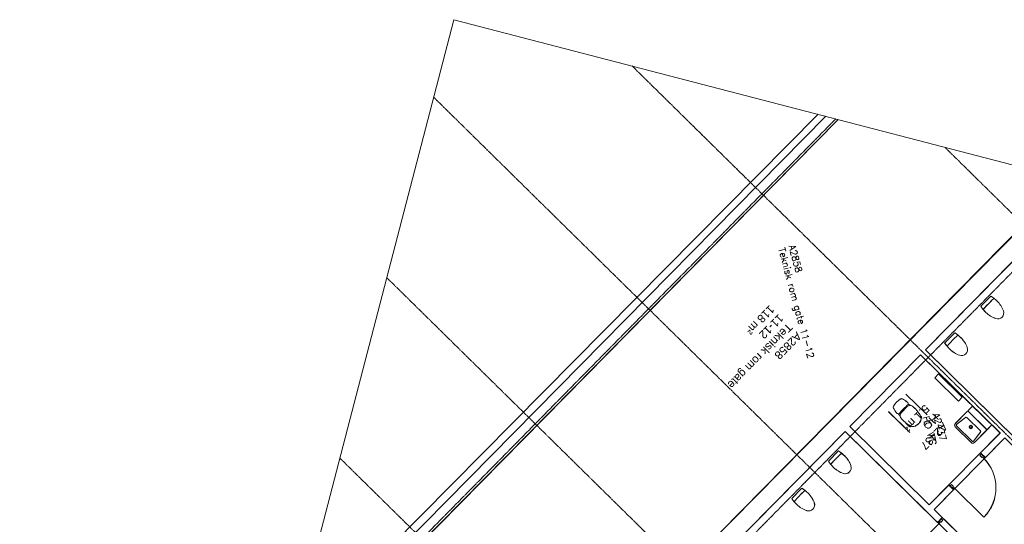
# Model space of a CAD drawing. Header units: millimetres. Extents: x 1589461 to 1701858, y 2333614 to 2610588.
# Tile 34 of 50: x 1589461 to 1611406, y 2364707 to 2375960. Entities that reach past the tile are written whole.
import ezdxf
from ezdxf.enums import TextEntityAlignment as Align

# ---------------------------------------------------------------- set-up
doc = ezdxf.new("R2010")
doc.units = ezdxf.units.MM
doc.linetypes.add('zv001-h02-a-200-1-0001$0$Grid Line', pattern=[22.225, 12.7, -3.175, 3.175, -3.175])
for name, color, linetype, lineweight in [('A852-TYNN', 7, 'Continuous', 5), ('zv001-h02-a-200-1-0001$0$23_Yttervegg', 7, 'Continuous', 0), ('zv001-h02-a-200-1-0001$0$24_Dør', 7, 'Continuous', 0), ('zv001-h02-a-200-1-0001$0$24_Innervegg', 7, 'Continuous', 0), ('zv001-h02-a-200-1-0001$0$271_Fast inventar', 7, 'Continuous', 0), ('zv001-h02-a-200-1-0001$0$822_Akselinjer', 7, 'Continuous', 0), ('zv001-h02-a-200-1-0001$0$83_Tekst', 7, 'Continuous', 0)]:
    doc.layers.add(name, color=color, linetype=linetype, lineweight=lineweight)
for name, color, linetype in [('isy-zv001-h02$0$A861 soner eks', 255, 'Continuous'), ('isy-zv001-h02$0$A861-utgåtte rom', 255, 'Continuous'), ('isy-zv001-h02$0$A862-B-T', 255, 'Continuous'), ('isy-zv001-h02$0$A862-N-RLin', 255, 'Continuous'), ('isy-zv001-h02$0$A862-N-T', 255, 'Continuous'), ('isy-zv001-h02$0$A862-NA', 255, 'Continuous'), ('isy-zv001-h02$0$A862-NR', 255, 'Continuous')]:
    doc.layers.add(name, color=color, linetype=linetype)
doc.styles.add('isy-zv001-h02$0$ROMANS', font='romans.shx')
doc.styles.add('isy-zv001-h02$0$Standard', font='txt')
doc.styles.add('zv001-h02-a-200-1-0001$0$Arial_2', font='arial.ttf', dxfattribs={"height": 500})

# ---------------------------------------------------------------- blocks, each defined once
blk = doc.blocks.new('isy-zv001-h02$0$Arkiv_0.975_234', base_point=(302896, 40813))
at = {"linetype": 'Continuous', "style": 'isy-zv001-h02$0$Standard', "flags": 1}
for tag in ['floor_f', 'ROOM_WALLS_SURF', 'ROOM_DOORS_SURF', 'ROOM_WINDS_SURF', 'ROOM_BASELEV', 'ROOM_HEIGHT', 'ROOM_NET_AREA', 'ROOM_REDUCED_AREA', 'ROOM_CALC_AREA', 'ROOM_VOLUME']:
    blk.add_attdef(tag, text='', height=2000, dxfattribs=at).set_placement((302896, 39780), align=Align.BOTTOM_LEFT)
at = {"layer": 'isy-zv001-h02$0$A862-B-T', "linetype": 'Continuous', "style": 'isy-zv001-h02$0$Standard'}
blk.add_attdef('Bruttoareal', text='', height=2000, dxfattribs=at).set_placement((302896, 39780), align=Align.BOTTOM_LEFT)
at = {"layer": 'isy-zv001-h02$0$A862-N-T', "color": 2, "style": 'isy-zv001-h02$0$Standard'}
blk.add_attdef('Nettoareal', text='', height=125, dxfattribs=at).set_placement((302614, 40515), align=Align.BOTTOM_LEFT)
at = {"layer": 'isy-zv001-h02$0$A862-NA', "color": 1, "style": 'isy-zv001-h02$0$Standard'}
blk.add_attdef('ROOM_NAME', text='', height=125, dxfattribs=at).set_placement((302614, 40702), align=Align.BOTTOM_LEFT)
at = {"layer": 'isy-zv001-h02$0$A862-NR', "style": 'isy-zv001-h02$0$Standard'}
blk.add_attdef('ROOM_NUMBER', text='', height=125, dxfattribs=at).set_placement((302614, 40890), align=Align.BOTTOM_LEFT)

msp = doc.modelspace()

# ---------------------------------------------------------------- linework, layer by layer
at = {"layer": 'A852-TYNN'}
msp.add_lwpolyline([(1609141, 2333614), (1618820, 2370843), (1599140, 2375960), (1589461, 2338731)], close=True, dxfattribs=at)
at = {"layer": 'isy-zv001-h02$0$A861-utgåtte rom'}
for p, q in [((1611419, 2366638), (1609841, 2365037)), ((1609841, 2365037), (1611124, 2363773))]:
    msp.add_line(p, q, dxfattribs=at)
at = {"layer": 'isy-zv001-h02$0$A862-N-RLin'}
msp.add_lwpolyline([(1612832, 2372400), (1599238, 2358601), (1595970, 2361820), (1607704, 2373733)], dxfattribs=at)
for points in [[(1612067, 2371053), (1615119, 2368046), (1612700, 2365590), (1609647, 2368597), (1612067, 2371053)], [(1611124, 2363773), (1606386, 2358963), (1604925, 2360402), (1603750, 2359210), (1606494, 2356508), (1612651, 2362759), (1614735, 2360706), (1615998, 2361988), (1613487, 2364462), (1613556, 2364533), (1613485, 2364603), (1611419, 2366638), (1609841, 2365037)]]:
    msp.add_lwpolyline(points, close=True, dxfattribs=at)
at = {"layer": 'isy-zv001-h02$0$A862-N-RLin', "flags": 128}
for points in [[(1611310, 2366745), (1609540, 2368488), (1607963, 2366887), (1609733, 2365143)], [(1607632, 2360445), (1610909, 2363772), (1609680, 2364982), (1607856, 2366779), (1604579, 2363452), (1606244, 2361812)]]:
    msp.add_lwpolyline(points, close=True, dxfattribs=at)
at = {"layer": 'zv001-h02-a-200-1-0001$0$23_Yttervegg'}
for p, q in [((1607257, 2373850), (1595548, 2362012)), ((1607256, 2373850), (1595548, 2362013)), ((1607426, 2373806), (1595791, 2361994)), ((1607425, 2373806), (1595791, 2361995)), ((1595969, 2361820), (1607704, 2373733)), ((1595970, 2361818), (1607705, 2373733)), ((1612834, 2372400), (1599238, 2358599)), ((1612832, 2372400), (1599238, 2358600)), ((1609647, 2368596), (1612066, 2371053)), ((1609647, 2368595), (1612067, 2371051)), ((1607962, 2366887), (1609540, 2368488)), ((1607963, 2366885), (1609540, 2368487)), ((1604578, 2363452), (1607856, 2366778)), ((1604579, 2363450), (1607856, 2366777))]:
    msp.add_line(p, q, dxfattribs=at)
at = {"layer": 'zv001-h02-a-200-1-0001$0$24_Dør'}
for p, q in [((1610892, 2366274), (1610862, 2366244)), ((1610905, 2366202), (1610862, 2366244)), ((1610892, 2366272), (1610863, 2366243)), ((1610905, 2366200), (1610863, 2366243)), ((1610963, 2366204), (1610892, 2366274)), ((1610963, 2366202), (1610892, 2366272)), ((1610905, 2366202), (1610913, 2366210)), ((1610905, 2366200), (1610914, 2366209)), ((1610942, 2366182), (1610913, 2366210)), ((1610942, 2366181), (1610914, 2366209)), ((1610942, 2366182), (1610963, 2366204)), ((1610942, 2366181), (1610963, 2366202)), ((1610197, 2365568), (1610226, 2365598)), ((1610197, 2365567), (1610227, 2365597)), ((1610268, 2365498), (1610197, 2365568)), ((1610269, 2365497), (1610197, 2365567)), ((1610269, 2365556), (1610226, 2365598)), ((1610269, 2365555), (1610227, 2365597)), ((1610269, 2365556), (1610261, 2365548)), ((1610269, 2365555), (1610261, 2365546)), ((1610289, 2365520), (1610261, 2365548)), ((1610290, 2365518), (1610261, 2365546)), ((1610289, 2365520), (1610268, 2365498)), ((1610290, 2365518), (1610269, 2365497)), ((1610289, 2365520), (1610952, 2364867)), ((1610290, 2365518), (1610952, 2364866)), ((1609936, 2364757), (1610007, 2364828)), ((1609958, 2364736), (1609936, 2364757)), ((1609937, 2364756), (1610007, 2364827)), ((1609958, 2364734), (1609937, 2364756)), ((1609958, 2364736), (1609986, 2364764)), ((1609958, 2364734), (1609986, 2364763)), ((1609994, 2364756), (1609986, 2364764)), ((1609995, 2364755), (1609986, 2364763)), ((1609994, 2364756), (1610037, 2364799)), ((1609995, 2364755), (1610037, 2364797)), ((1610007, 2364828), (1610037, 2364799)), ((1610007, 2364827), (1610037, 2364797)), ((1609958, 2364736), (1609375, 2364144)), ((1609958, 2364734), (1609376, 2364143))]:
    msp.add_line(p, q, dxfattribs=at)
for centre in [(1610289, 2365520), (1610290, 2365518)]:
    msp.add_arc(centre, 930, 315.4333, 45.4333, dxfattribs=at)
at = {"layer": 'zv001-h02-a-200-1-0001$0$24_Innervegg'}
for p, q in [((1609540, 2368488), (1611310, 2366744)), ((1609540, 2368487), (1611311, 2366743)), ((1611706, 2366568), (1609647, 2368596)), ((1611707, 2366566), (1609647, 2368595)), ((1607856, 2366778), (1609915, 2364750)), ((1607856, 2366777), (1609916, 2364748)), ((1609733, 2365143), (1607962, 2366887)), ((1609733, 2365141), (1607963, 2366885)), ((1611310, 2366744), (1610876, 2366303)), ((1611311, 2366743), (1610876, 2366302)), ((1610984, 2366197), (1611419, 2366638)), ((1610984, 2366195), (1611419, 2366636)), ((1610876, 2366303), (1610984, 2366197)), ((1610876, 2366302), (1610984, 2366195)), ((1610167, 2365584), (1609733, 2365143)), ((1610167, 2365582), (1609733, 2365141)), ((1609841, 2365036), (1610275, 2365477)), ((1609841, 2365035), (1610276, 2365476)), ((1610275, 2365477), (1610167, 2365584)), ((1610276, 2365476), (1610167, 2365582)), ((1610022, 2364858), (1609841, 2365036)), ((1610022, 2364857), (1609841, 2365035)), ((1609915, 2364750), (1610022, 2364858)), ((1609916, 2364748), (1610022, 2364857))]:
    msp.add_line(p, q, dxfattribs=at)
at = {"layer": 'zv001-h02-a-200-1-0001$0$271_Fast inventar'}
for p, q in [((1611106, 2369798), (1610882, 2369570)), ((1611107, 2369797), (1610882, 2369568)), ((1610301, 2368979), (1610076, 2368750)), ((1610301, 2368977), (1610076, 2368749)), ((1609683, 2367149), (1609212, 2367612)), ((1609683, 2367148), (1609213, 2367610)), ((1609266, 2367396), (1609253, 2367421)), ((1609266, 2367394), (1609253, 2367420)), ((1609268, 2367388), (1609312, 2367358)), ((1609268, 2367387), (1609312, 2367357)), ((1609297, 2366757), (1608827, 2367220)), ((1609297, 2366755), (1608827, 2367218)), ((1609018, 2367182), (1609044, 2367170)), ((1609018, 2367181), (1609044, 2367168)), ((1609051, 2367167), (1609082, 2367124)), ((1609051, 2367166), (1609082, 2367123)), ((1609240, 2367332), (1609106, 2367196)), ((1609241, 2367331), (1609107, 2367195)), ((1610577, 2367224), (1610311, 2366953)), ((1610578, 2367222), (1610311, 2366951)), ((1611005, 2366831), (1610606, 2367224)), ((1611005, 2366830), (1610606, 2367223)), ((1610543, 2367092), (1610342, 2366933)), ((1610544, 2367091), (1610342, 2366932)), ((1610873, 2366793), (1610570, 2367091)), ((1610873, 2366792), (1610570, 2367090)), ((1610312, 2366882), (1610668, 2366531)), ((1610312, 2366881), (1610668, 2366530)), ((1610340, 2366903), (1610688, 2366560)), ((1610341, 2366902), (1610689, 2366559)), ((1610718, 2366562), (1610874, 2366767)), ((1610719, 2366561), (1610875, 2366765)), ((1610739, 2366532), (1611005, 2366803)), ((1610739, 2366531), (1611006, 2366802)), ((1607709, 2366344), (1607484, 2366115)), ((1607709, 2366342), (1607485, 2366114)), ((1606893, 2365514), (1606668, 2365285)), ((1606893, 2365512), (1606668, 2365284))]:
    msp.add_line(p, q, dxfattribs=at)
at = {"layer": 'zv001-h02-a-200-1-0001$0$271_Fast inventar', "flags": 128}
for points in [[(1610469, 2367541), (1609941, 2368060), (1609857, 2367974), (1610385, 2367455)], [(1610469, 2367540), (1609941, 2368059), (1609857, 2367973), (1610385, 2367454)], [(1610697, 2367345), (1610591, 2367238), (1611019, 2366817), (1611124, 2366924)], [(1610697, 2367344), (1610592, 2367237), (1611020, 2366816), (1611125, 2366923)]]:
    msp.add_lwpolyline(points, close=True, dxfattribs=at)
at = {"layer": 'zv001-h02-a-200-1-0001$0$271_Fast inventar'}
for centre, radius in [((1610658, 2366878), 37.5), ((1610658, 2366877), 37.5), ((1610658, 2366878), 22.5), ((1610658, 2366877), 22.5)]:
    msp.add_circle(centre, radius, dxfattribs=at)
for centre, radius, start, end in [((1610589, 2369017), 937, 45.4775, 56.4899), ((1610589, 2369016), 937, 45.4775, 56.4899), ((1613172, 2367541), 2974, 132.3922, 138.5628), ((1613173, 2367540), 2974, 132.3922, 138.5628), ((1611178, 2369726), 15, 50.3029, 132.3922), ((1611178, 2369725), 15, 50.3029, 132.3922), ((1610841, 2369273), 578, 19.8004, 45.4775), ((1610841, 2369272), 578, 19.8004, 45.4775), ((1611654, 2370100), 937, 214.465, 225.4775), ((1611654, 2370098), 937, 214.465, 225.4775), ((1610955, 2369499), 15, 138.5628, 220.6521), ((1610955, 2369498), 15, 138.5628, 220.6521), ((1611402, 2369844), 578, 225.4775, 251.1546), ((1611402, 2369842), 578, 225.4775, 251.1546), ((1611259, 2369423), 134, 251.1546, 19.8004), ((1611259, 2369422), 134, 251.1546, 19.8004), ((1612367, 2366722), 2974, 132.3922, 138.5628), ((1609783, 2368198), 937, 45.4775, 56.4899), ((1609784, 2368196), 937, 45.4775, 56.4899), ((1610372, 2368907), 15, 50.3029, 132.3922), ((1610373, 2368906), 15, 50.3029, 132.3922), ((1610848, 2369280), 937, 214.465, 225.4775), ((1610849, 2369279), 937, 214.465, 225.4775), ((1612367, 2366721), 2974, 132.3922, 138.5628), ((1610035, 2368454), 578, 19.8004, 45.4775), ((1610036, 2368452), 578, 19.8004, 45.4775), ((1610149, 2368680), 15, 138.5628, 220.6521), ((1610149, 2368679), 15, 138.5628, 220.6521), ((1610596, 2369024), 578, 225.4775, 251.1546), ((1610597, 2369023), 578, 225.4775, 251.1546), ((1610453, 2368604), 134, 251.1546, 19.8004), ((1610453, 2368603), 134, 251.1546, 19.8004), ((1609446, 2366996), 617, 124.8762, 146.0788), ((1609446, 2366995), 617, 124.8762, 146.0788), ((1609113, 2367473), 36.2, 57.7282, 124.8762), ((1609114, 2367472), 36.2, 57.7282, 124.8762), ((1608718, 2366724), 884, 54.0741, 61.9836), ((1608718, 2366722), 884, 54.0741, 61.9836), ((1609211, 2367399), 47.2, 28.2832, 58.3294), ((1609212, 2367398), 47.2, 28.2832, 58.3294), ((1609254, 2367388), 13.9, 309.4163, 33.175), ((1609254, 2367387), 13.9, 309.4163, 33.175), ((1608964, 2367321), 36.2, 146.0788, 213.2268), ((1608964, 2367319), 36.2, 146.0788, 213.2268), ((1609706, 2367729), 884, 208.9714, 216.8809), ((1609707, 2367727), 884, 208.9714, 216.8809), ((1609039, 2367224), 47.2, 212.6256, 242.6718), ((1609040, 2367223), 47.2, 212.6256, 242.6718), ((1609051, 2367181), 13.9, 237.78, 321.5387), ((1609051, 2367180), 13.9, 237.78, 321.5387), ((1610125, 2366328), 1358, 129.4163, 141.5387), ((1610126, 2366327), 1358, 129.4163, 141.5387), ((1609169, 2367135), 87.5, 135.4775, 218.792), ((1609169, 2367134), 87.5, 135.4775, 218.792), ((1609303, 2367271), 87.5, 52.163, 135.4775), ((1609303, 2367270), 87.5, 52.163, 135.4775), ((1608924, 2366784), 704, 30.3041, 52.163), ((1608925, 2366783), 704, 30.3041, 52.163), ((1610592, 2367210), 20, 45.4775, 135.4775), ((1610592, 2367208), 20, 45.4775, 135.4775), ((1609649, 2367521), 704, 218.792, 240.6509), ((1609650, 2367520), 704, 218.792, 240.6509), ((1608990, 2367445), 704, 312.3023, 318.6527), ((1608990, 2367443), 704, 312.3023, 318.6527), ((1609417, 2367068), 135, 318.6527, 31.6878), ((1609418, 2367067), 135, 318.6527, 31.6878), ((1610347, 2366918), 50, 135.4775, 225.4775), ((1610347, 2366916), 50, 135.4775, 225.4775), ((1610556, 2367077), 20, 45.4775, 128.3399), ((1610556, 2367075), 20, 45.4775, 128.3399), ((1609373, 2367023), 135, 239.2672, 312.3023), ((1609374, 2367022), 135, 239.2672, 312.3023), ((1610354, 2366917), 20, 128.8231, 225.4775), ((1610355, 2366916), 20, 128.8231, 225.4775), ((1610859, 2366779), 20, 322.6151, 45.4775), ((1610859, 2366778), 20, 322.6151, 45.4775), ((1610991, 2366817), 20, 315.4775, 45.4775), ((1610991, 2366816), 20, 315.4775, 45.4775), ((1610703, 2366567), 50, 225.4775, 315.4775), ((1610703, 2366566), 50, 225.4775, 315.4775), ((1610702, 2366575), 20, 225.4775, 322.1319), ((1610703, 2366573), 20, 225.4775, 322.1319), ((1607192, 2365563), 937, 45.4775, 56.4899), ((1607192, 2365561), 937, 45.4775, 56.4899), ((1607781, 2366272), 15, 50.3029, 132.3922), ((1607781, 2366271), 15, 50.3029, 132.3922), ((1608257, 2366645), 937, 214.465, 225.4775), ((1608257, 2366644), 937, 214.465, 225.4775), ((1609775, 2364087), 2974, 132.3922, 138.5628), ((1609776, 2364086), 2974, 132.3922, 138.5628), ((1607444, 2365819), 578, 19.8004, 45.4775), ((1607444, 2365817), 578, 19.8004, 45.4775), ((1607557, 2366045), 15, 138.5628, 220.6521), ((1607558, 2366043), 15, 138.5628, 220.6521), ((1608005, 2366389), 578, 225.4775, 251.1546), ((1608005, 2366388), 578, 225.4775, 251.1546), ((1607861, 2365969), 134, 251.1546, 19.8004), ((1607862, 2365968), 134, 251.1546, 19.8004), ((1608959, 2363257), 2974, 132.3922, 138.5628), ((1608959, 2363256), 2974, 132.3922, 138.5628), ((1606376, 2364733), 937, 45.4775, 56.4899), ((1606376, 2364731), 937, 45.4775, 56.4899), ((1606964, 2365442), 15, 50.3029, 132.3922), ((1606965, 2365441), 15, 50.3029, 132.3922), ((1607440, 2365815), 937, 214.465, 225.4775), ((1607441, 2365814), 937, 214.465, 225.4775), ((1606741, 2365215), 15, 138.5628, 220.6521), ((1606741, 2365214), 15, 138.5628, 220.6521), ((1606627, 2364989), 578, 19.8004, 45.4775), ((1606628, 2364987), 578, 19.8004, 45.4775), ((1607189, 2365559), 578, 225.4775, 251.1546), ((1607189, 2365558), 578, 225.4775, 251.1546), ((1607045, 2365139), 134, 251.1546, 19.8004), ((1607046, 2365138), 134, 251.1546, 19.8004)]:
    msp.add_arc(centre, radius, start, end, dxfattribs=at)
at = {"layer": 'zv001-h02-a-200-1-0001$0$822_Akselinjer', "color": 251, "linetype": 'zv001-h02-a-200-1-0001$0$Grid Line', "true_color": 0x636466}
for p, q in [((1616462, 2361775), (1603109, 2374928)), ((1616463, 2361776), (1603111, 2374928)), ((1615417, 2357753), (1598690, 2374229)), ((1615416, 2357752), (1598690, 2374228)), ((1595307, 2361218), (1607650, 2373748)), ((1595308, 2361220), (1607648, 2373748)), ((1617508, 2365798), (1610079, 2373116)), ((1617508, 2365799), (1610080, 2373116)), ((1613461, 2372237), (1592690, 2351151)), ((1613459, 2372237), (1592691, 2351153)), ((1614371, 2353730), (1597644, 2370206)), ((1614370, 2353729), (1597644, 2370205)), ((1613325, 2349707), (1596598, 2366183)), ((1613325, 2349706), (1596598, 2366182))]:
    msp.add_line(p, q, dxfattribs=at)

# ---------------------------------------------------------------- block references
at = {"layer": 'isy-zv001-h02$0$A861 soner eks', "linetype": 'Continuous'}
ref = msp.add_blockref('isy-zv001-h02$0$Arkiv_0.975_234', (1606507, 2370597, 0), dxfattribs=dict(at, rotation=285))
ref.add_attrib('ROOM_NAME', 'Teknisk rom gate 11-12', dxfattribs={"layer": 'isy-zv001-h02$0$A862-NA', "color": 1, "height": 150, "rotation": 284.9999, "style": 'isy-zv001-h02$0$ROMANS'}).set_placement((1606326, 2370841, 0), align=Align.BOTTOM_LEFT)
ref.add_attrib('ROOM_NUMBER', 'A2858', dxfattribs={"layer": 'isy-zv001-h02$0$A862-NR', "height": 150, "rotation": 284.9999, "style": 'isy-zv001-h02$0$ROMANS'}).set_placement((1606555, 2370904, 0), align=Align.BOTTOM_LEFT)
ref = msp.add_blockref('isy-zv001-h02$0$Arkiv_0.975_234', (1609721, 2366844, 0), dxfattribs=dict(at, rotation=285))
ref.add_attrib('ROOM_NAME', 'HC WC', dxfattribs={"layer": 'isy-zv001-h02$0$A862-NA', "color": 1, "height": 150, "rotation": 284.9999, "style": 'isy-zv001-h02$0$ROMANS'}).set_placement((1609541, 2367088, 0), align=Align.BOTTOM_LEFT)
ref.add_attrib('ROOM_NUMBER', 'A2437', dxfattribs={"layer": 'isy-zv001-h02$0$A862-NR', "height": 150, "rotation": 284.9999, "style": 'isy-zv001-h02$0$ROMANS'}).set_placement((1609769, 2367152, 0), align=Align.BOTTOM_LEFT)

# ---------------------------------------------------------------- texts
at = {"layer": 'zv001-h02-a-200-1-0001$0$83_Tekst', "linetype": 'Continuous', "char_height": 180, "attachment_point": 1, "rotation": 225.3491, "line_spacing_factor": 0.941778, "style": 'zv001-h02-a-200-1-0001$0$Arial_2'}
for s, insert, width in [('A2858\\PTeknisk rom gate\\P11-12\\P118 m²', (1606905, 2368884), 2271.75), ('A2858\\PTeknisk rom gate\\P11-12\\P118 m²', (1606906, 2368883), 2271.75), ('A2437\\PHC\\P5.1 m²', (1610161, 2366867), 872.44), ('A2437\\PHC\\P5.1 m²', (1610162, 2366866), 872.44)]:
    msp.add_mtext(s, dxfattribs=dict(at, insert=insert, width=width))

doc.saveas('drawing.dxf')
